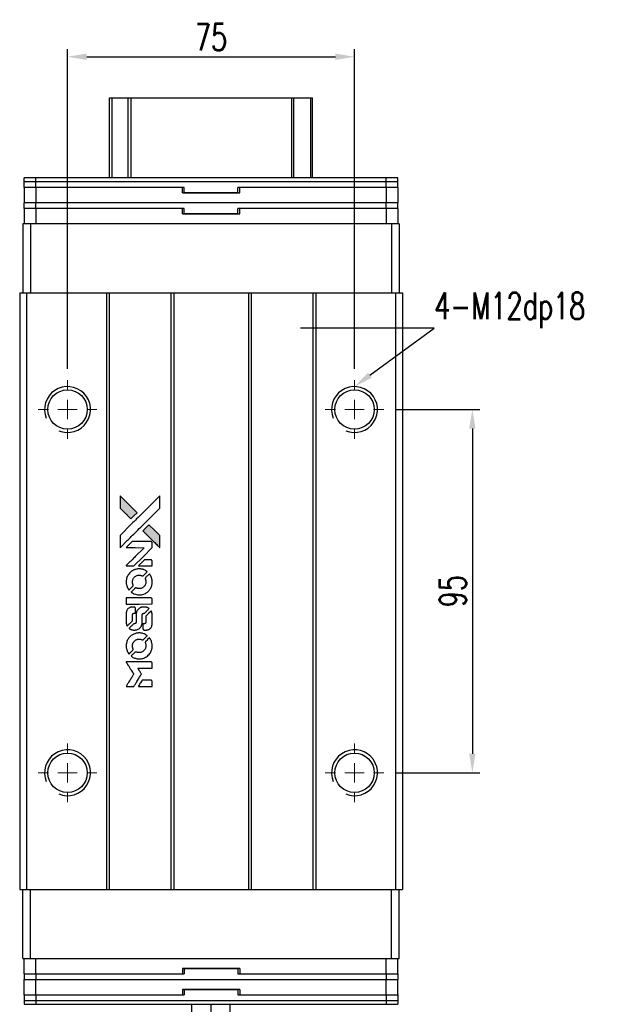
# Model space of a CAD drawing. Header units: millimetres. Extents: x 38 to 602, y 147 to 637.
# Tile 2 of 3: x 77 to 234, y 379 to 637. Entities that reach past the tile are written whole.
import ezdxf
from ezdxf import colors
from ezdxf.entities.mleader import LeaderData, LeaderLine
from ezdxf.math import Vec2, Vec3

# ---------------------------------------------------------------- set-up
doc = ezdxf.new("R2010")
doc.units = ezdxf.units.MM
doc.header["$LTSCALE"] = 0.15
doc.layers.get('0').update_dxf_attribs({"linetype": 'CONTINUOUS'})
doc.layers.get('Defpoints').update_dxf_attribs({"linetype": 'CONTINUOUS'})
doc.layers.add('DIM', color=4, linetype='CONTINUOUS')
doc.styles.add('CHN', font='SIMPLEX.shx', dxfattribs={"width": 0.7, "bigfont": 'CHINESET.shx'})
doc.styles.add('DIM-7', font='SIMPLEX.shx', dxfattribs={"width": 0.7, "bigfont": 'chineset.shx'})
doc.dimstyles.new('CNS', dxfattribs={"dimscale": 2, "dimtxt": 3.5, "dimasz": 2.5, "dimexe": 1, "dimexo": 1.5, "dimgap": 0.09, "dimtad": 0, "dimdsep": 46, "dimtxsty": 'DIM-7', "dimcen": 0.09, "dimclrd": 4, "dimclre": 4, "dimclrt": 4, "dimadec": 0, "dimazin": 0, "dimtfac": 1, "dimtix": 1, "dimtmove": 2, "dimatfit": 3, "dimfxl": 1, "dimtvp": 0.971429, "dimtolj": 1, "dimarcsym": 0})

# ---------------------------------------------------------------- blocks, each defined once
blk = doc.blocks.new('SW_CENTERMARKSYMBOL_0')
at = {"color": 0, "linetype": 'Continuous', "lineweight": 18}
for p, q in [((0, 5), (0, 7.65)), ((-5, 0), (-7.65, 0)), ((0, 0), (-2.5, 0)), ((0, 0), (0, 2.5)), ((0, 0), (0, -2.5)), ((0, 0), (2.5, 0)), ((5, 0), (7.65, 0)), ((0, -5), (0, -7.65))]:
    blk.add_line(p, q, dxfattribs=at)
blk = doc.blocks.new('SW_CENTERMARKSYMBOL_1')
at = {"color": 0, "linetype": 'Continuous', "lineweight": 18}
for p, q in [((0, 5), (0, 7.65)), ((-5, 0), (-7.65, 0)), ((0, 0), (-2.5, 0)), ((0, 0), (0, 2.5)), ((0, 0), (0, -2.5)), ((0, 0), (2.5, 0)), ((5, 0), (7.65, 0)), ((0, -5), (0, -7.65))]:
    blk.add_line(p, q, dxfattribs=at)
blk = doc.blocks.new('SW_CENTERMARKSYMBOL_2')
at = {"color": 0, "linetype": 'Continuous', "lineweight": 18}
for p, q in [((0, 5), (0, 7.65)), ((-5, 0), (-7.65, 0)), ((0, 0), (-2.5, 0)), ((0, 0), (0, 2.5)), ((0, 0), (0, -2.5)), ((0, 0), (2.5, 0)), ((5, 0), (7.65, 0)), ((0, -5), (0, -7.65))]:
    blk.add_line(p, q, dxfattribs=at)
blk = doc.blocks.new('SW_CENTERMARKSYMBOL_3')
at = {"color": 0, "linetype": 'Continuous', "lineweight": 18}
for p, q in [((0, 5), (0, 7.65)), ((-5, 0), (-7.65, 0)), ((0, 0), (-2.5, 0)), ((0, 0), (0, 2.5)), ((0, 0), (0, -2.5)), ((0, 0), (2.5, 0)), ((5, 0), (7.65, 0)), ((0, -5), (0, -7.65))]:
    blk.add_line(p, q, dxfattribs=at)
blk = doc.blocks.new('*D217')
at = {"layer": 'Defpoints', "color": 0}
for p in [(164.12, 627.04), (89.12, 542.43), (164.12, 542.43)]:
    blk.add_point(p, dxfattribs=at)
at = {"layer": 'DIM', "color": 7, "lineweight": -2}
for p, q in [((89.12, 545.43), (89.12, 629.04)), ((164.12, 545.43), (164.12, 629.04)), ((94.12, 627.04), (159.12, 627.04))]:
    blk.add_line(p, q, dxfattribs=at)
at = {"layer": 'DIM', "color": 7}
for points in [[(94.12, 627.87), (94.12, 626.2), (89.12, 627.04)], [(159.12, 627.87), (159.12, 626.2), (164.12, 627.04)]]:
    blk.add_solid(points, dxfattribs=at)
at = {"layer": 'DIM', "color": 7, "insert": (126.62, 632.14), "char_height": 7, "attachment_point": 5, "style": 'DIM-7'}
blk.add_mtext('\\A1;75', dxfattribs=at)
blk = doc.blocks.new('*D218')
at = {"layer": 'Defpoints', "color": 0}
for p in [(171.77, 534.78), (171.77, 439.78), (194.91, 439.78)]:
    blk.add_point(p, dxfattribs=at)
at = {"layer": 'DIM', "color": 7, "lineweight": -2}
for p, q in [((174.77, 534.78), (196.91, 534.78)), ((194.91, 529.78), (194.91, 444.78)), ((174.77, 439.78), (196.91, 439.78))]:
    blk.add_line(p, q, dxfattribs=at)
at = {"layer": 'DIM', "color": 7}
for points in [[(194.07, 529.78), (195.74, 529.78), (194.91, 534.78)], [(194.07, 444.78), (195.74, 444.78), (194.91, 439.78)]]:
    blk.add_solid(points, dxfattribs=at)
at = {"layer": 'DIM', "color": 7, "insert": (189.81, 487.28), "char_height": 7, "attachment_point": 5, "rotation": 90, "style": 'DIM-7'}
blk.add_mtext('\\A1;95', dxfattribs=at)
blk = doc.blocks.new('LOGO2')
at = {"linetype": 'Continuous'}
h = blk.add_hatch(color=22, dxfattribs=at)
h.dxf.hatch_style = 1
h.paths.add_polyline_path([(-537.58, 1821.94), (-537.58, 1820.34), (-537.58, 1818.73), (-536.19, 1817.34, 0.000288), (-535.65, 1816.81, 0.000479), (-535.2, 1816.36, 0.000013), (-534.79, 1815.95, 0.197177), (-534.78, 1815.95, 0.197497), (-534.78, 1815.95, 0.00004), (-534.54, 1816.19, 0.000834), (-534.28, 1816.44, 0.000506), (-533.98, 1816.75), (-533.18, 1817.55), (-535.38, 1819.75)])
h.paths.add_polyline_path([(-530.05, 1814.41), (-530.85, 1813.61, 0.000476), (-531.15, 1813.3, 0.000789), (-531.41, 1813.04, 0.000035), (-531.64, 1812.81, 0.19758), (-531.65, 1812.8, 0.198396), (-531.64, 1812.8, 0.000019), (-531.33, 1812.48, 0.000582), (-530.98, 1812.13, 0.000351), (-530.56, 1811.71, 0.000108), (-528.79, 1809.95, 0.000692), (-527.89, 1809.06, 0.000077), (-527.27, 1808.44, 0.197527), (-527.25, 1808.43, 0.410181), (-527.24, 1808.44, 0.000493), (-527.23, 1808.77, 0.002424), (-527.23, 1809.23, 0.000529), (-527.23, 1810.01), (-527.23, 1811.59), (-528.64, 1813)])
at = {"color": 22}
for points in [[(-536.19, 1817.34, 0.000288), (-535.65, 1816.81, 0.000479), (-535.2, 1816.36, 0.000013), (-534.79, 1815.95, 0.197177), (-534.78, 1815.95, 0.197497), (-534.78, 1815.95, 0.00004), (-534.54, 1816.19, 0.000836), (-534.28, 1816.44, 0.000505), (-533.98, 1816.75), (-533.18, 1817.55), (-535.38, 1819.75), (-537.58, 1821.94), (-537.58, 1820.34), (-537.58, 1818.73)], [(-535.65, 1810.32, -0.000056), (-534.68, 1811.29, -0.000021), (-533.33, 1812.64, -0.000021), (-531.85, 1814.11, -0.000025), (-530.47, 1815.49), (-527.23, 1818.72), (-527.23, 1820.33), (-527.24, 1821.93), (-529.41, 1819.77, 0.000274), (-530.46, 1818.73, 0.000123), (-531.83, 1817.36, 0.000121), (-533.28, 1815.92, 0.000165), (-534.59, 1814.61), (-537.58, 1811.62), (-537.58, 1810.01), (-537.58, 1808.39)], [(-530.56, 1811.71, 0.000108), (-528.79, 1809.95, 0.000692), (-527.89, 1809.06, 0.000077), (-527.27, 1808.44, 0.197527), (-527.25, 1808.43, 0.410182), (-527.24, 1808.44, 0.000493), (-527.23, 1808.77, 0.002424), (-527.23, 1809.23, 0.000529), (-527.23, 1810.01), (-527.23, 1811.59), (-528.64, 1813), (-530.05, 1814.41), (-530.85, 1813.61, 0.000476), (-531.15, 1813.3, 0.000789), (-531.41, 1813.04, 0.000035), (-531.64, 1812.81, 0.19758), (-531.65, 1812.8, 0.198396), (-531.64, 1812.8, 0.000019), (-531.33, 1812.48, 0.000582), (-530.98, 1812.13, 0.000351)], [(-535.02, 1803.63), (-533.99, 1803.63), (-531.61, 1806.02), (-529.22, 1808.41), (-529.23, 1809.07, 0.0008), (-529.23, 1809.5, 0.010795), (-529.24, 1809.66, 0.030495), (-529.25, 1809.74, 0.080372), (-529.27, 1809.8, 0.03816), (-529.3, 1809.86, 0.041799), (-529.35, 1809.91, 0.042486), (-529.4, 1809.95, 0.042078), (-529.45, 1809.98, 0.099276), (-529.53, 1810, 0.003302), (-529.87, 1810, 0.002586), (-530.45, 1810, 0.000204), (-531.99, 1810), (-534.46, 1810), (-535.25, 1809.2), (-536.04, 1808.41), (-533.67, 1808.4), (-531.29, 1808.39), (-533.64, 1806.06, 0.000253), (-534.54, 1805.16, 0.000412), (-535.31, 1804.39, 0.000041), (-535.99, 1803.71, 0.041338), (-536.02, 1803.68), (-536.05, 1803.63)], [(-531.02, 1803.63), (-529.22, 1803.63), (-529.23, 1804.3), (-529.23, 1804.97), (-529.28, 1805.05, 0.03146), (-529.3, 1805.09, 0.026444), (-529.34, 1805.12, 0.026444), (-529.37, 1805.15, 0.031457), (-529.41, 1805.18), (-529.48, 1805.23), (-530.37, 1805.23), (-531.26, 1805.23), (-532.04, 1804.45, 0.000745), (-532.34, 1804.14, 0.001228), (-532.59, 1803.89, 0.000087), (-532.81, 1803.66, 0.195134), (-532.82, 1803.65, 0.412117), (-532.81, 1803.64, 0.000048), (-532.29, 1803.64, 0.00109), (-531.71, 1803.64, 0.000653)], [(-536, 1799.08, 0.023681), (-535.95, 1798.79, 0.022402), (-535.88, 1798.51, 0.021929), (-535.79, 1798.23, 0.020503), (-535.67, 1797.95, 0.013745), (-535.58, 1797.8, 0.009767), (-535.48, 1797.63, 0.009658), (-535.38, 1797.47, 0.027804), (-535.3, 1797.37), (-535.27, 1797.33), (-534.77, 1797.82, 0.002053), (-534.53, 1798.07, 0.006738), (-534.38, 1798.23, 0.007826), (-534.27, 1798.34, 0.063909), (-534.23, 1798.4, 0.061532), (-534.2, 1798.49, 0.068674), (-534.2, 1798.58, 0.052072), (-534.21, 1798.69, 0.019648), (-534.26, 1798.84, -0.018366), (-534.32, 1799.02, -0.0288), (-534.35, 1799.17, -0.029061), (-534.36, 1799.33, -0.019155), (-534.36, 1799.52, -0.053809), (-534.31, 1799.92, -0.058833), (-534.16, 1800.28, -0.058566), (-533.94, 1800.6, -0.052525), (-533.64, 1800.88, -0.044733), (-533.39, 1801.03, -0.040573), (-533.1, 1801.15, -0.041123), (-532.8, 1801.21, -0.04951), (-532.52, 1801.22, -0.017369), (-532.38, 1801.21, -0.024255), (-532.27, 1801.19, -0.023787), (-532.15, 1801.15, -0.015798), (-532.02, 1801.1, 0.010631), (-531.94, 1801.07, 0.033653), (-531.88, 1801.06, 0.037806), (-531.82, 1801.05, 0.016307), (-531.75, 1801.05, 0.068179), (-531.61, 1801.07, 0.095747), (-531.49, 1801.12, 0.033418), (-531.34, 1801.26, 0.002133), (-530.91, 1801.69, 0.001452), (-530.68, 1801.93, 0.012393), (-530.58, 1802.05, 0.020479), (-530.52, 1802.11, 0.344362), (-530.52, 1802.14, 0.074287), (-530.58, 1802.19, 0.005454), (-530.77, 1802.31, 0.008391), (-530.96, 1802.43, 0.017097), (-531.11, 1802.51, 0.027375), (-531.44, 1802.65, 0.02835), (-531.77, 1802.75, 0.027723), (-532.12, 1802.81, 0.023913), (-532.49, 1802.84, 0.027047), (-532.93, 1802.83, 0.031685), (-533.35, 1802.77, 0.032425), (-533.74, 1802.66, 0.031013), (-534.13, 1802.49, 0.037914), (-534.59, 1802.22, 0.040153), (-534.99, 1801.89, 0.039834), (-535.33, 1801.5, 0.036173), (-535.62, 1801.04, 0.040752), (-535.82, 1800.59, 0.035885), (-535.95, 1800.1, 0.035491), (-536.01, 1799.58, 0.037615)], [(-534.61, 1796.69, 0.018008), (-534.47, 1796.6, 0.009842), (-534.28, 1796.49, 0.009807), (-534.09, 1796.39, 0.015716), (-533.92, 1796.31, 0.048467), (-533.31, 1796.12, 0.045841), (-532.67, 1796.05, 0.046006), (-532.02, 1796.09, 0.049638), (-531.41, 1796.25, 0.064819), (-530.62, 1796.67, 0.06695), (-529.97, 1797.27, 0.066691), (-529.51, 1798.03, 0.063505), (-529.24, 1798.89, 0.03135), (-529.22, 1799.12, 0.010439), (-529.22, 1799.44, 0.010391), (-529.22, 1799.77, 0.032408), (-529.25, 1799.98, 0.015696), (-529.3, 1800.24, 0.018095), (-529.36, 1800.48, 0.018551), (-529.45, 1800.71, 0.018352), (-529.55, 1800.93, 0.015568), (-529.62, 1801.08, 0.009832), (-529.72, 1801.25, 0.009795), (-529.83, 1801.41, 0.023727), (-529.91, 1801.52), (-529.94, 1801.56), (-530.44, 1801.07, 0.001528), (-530.72, 1800.8, 0.010022), (-530.85, 1800.66, 0.019586), (-530.93, 1800.56, 0.061865), (-530.97, 1800.5, 0.055054), (-531.01, 1800.39, 0.061607), (-531.02, 1800.29, 0.048725), (-531, 1800.16, 0.020221), (-530.95, 1800, -0.017722), (-530.9, 1799.83, -0.02685), (-530.87, 1799.67, -0.02759), (-530.86, 1799.52, -0.020233), (-530.86, 1799.35, -0.04793), (-530.91, 1799.02, -0.048386), (-531.02, 1798.71, -0.047866), (-531.18, 1798.43, -0.044964), (-531.41, 1798.17, -0.04333), (-531.67, 1797.95, -0.050921), (-531.96, 1797.8, -0.051473), (-532.26, 1797.71, -0.0459), (-532.6, 1797.68, -0.019014), (-532.76, 1797.69, -0.024114), (-532.9, 1797.71, -0.025081), (-533.04, 1797.74, -0.023892), (-533.18, 1797.78, 0.008624), (-533.29, 1797.82, 0.026486), (-533.37, 1797.85, 0.035074), (-533.43, 1797.86, 0.02756), (-533.5, 1797.86, 0.087163), (-533.62, 1797.84, 0.073291), (-533.72, 1797.77, 0.028074), (-533.88, 1797.64, 0.002594), (-534.23, 1797.29), (-534.74, 1796.78)], [(-532.62, 1793.66), (-529.23, 1793.67), (-529.23, 1794.33), (-529.23, 1795), (-529.27, 1795.08, 0.071429), (-529.32, 1795.14, 0.054799), (-529.39, 1795.2, 0.053585), (-529.47, 1795.24, 0.060698), (-529.55, 1795.26, 0.033975), (-529.69, 1795.27), (-531.41, 1795.27, 0.000726), (-533.1, 1795.27, 0.001084), (-534.58, 1795.26), (-536.02, 1795.25), (-536.02, 1794.46), (-536.02, 1793.66)], [(-536, 1788.7, 0.018538), (-535.99, 1788.59, 0.010695), (-535.97, 1788.47, 0.01068), (-535.94, 1788.35, 0.017678), (-535.91, 1788.25, 0.013849), (-535.87, 1788.14, 0.011814), (-535.82, 1788.02, 0.004513), (-535.77, 1787.91, 0.290035), (-535.75, 1787.9, 0.196418), (-535.74, 1787.9, 0.000124), (-535.54, 1788.1, 0.001477), (-535.32, 1788.31, 0.000898), (-535.06, 1788.57), (-534.39, 1789.25), (-534.38, 1790.1, -0.001471), (-534.38, 1790.74, -0.028714), (-534.36, 1790.94, -0.097073), (-534.33, 1791.05, -0.084199), (-534.25, 1791.14, -0.042698), (-534.19, 1791.18, -0.053912), (-534.13, 1791.21, -0.051004), (-534.05, 1791.23, -0.032967), (-533.97, 1791.24, 0.00807), (-533.93, 1791.24, 0.003023), (-533.87, 1791.24, 0.002994), (-533.8, 1791.24, 0.003629), (-533.74, 1791.25), (-533.59, 1791.26), (-533.59, 1791.91, 0.001618), (-533.59, 1792.22, 0.005206), (-533.6, 1792.42, 0.00535), (-533.6, 1792.57, 0.060675), (-533.61, 1792.62, 0.048484), (-533.63, 1792.65, 0.02389), (-533.65, 1792.69, 0.022812), (-533.67, 1792.73, 0.02462), (-533.7, 1792.76, 0.061781), (-533.79, 1792.83, 0.080179), (-533.87, 1792.86, 0.048561), (-534, 1792.88, 0.010021), (-534.23, 1792.88, 0.016602), (-534.53, 1792.87, 0.031409), (-534.77, 1792.84, 0.036474), (-534.98, 1792.79, 0.03439), (-535.18, 1792.7, 0.065928), (-535.51, 1792.47, 0.069066), (-535.75, 1792.18, 0.065697), (-535.92, 1791.81, 0.051559), (-536, 1791.38, 0.020904), (-536.01, 1791.16, 0.000451), (-536.01, 1790.04, 0.000419), (-536.01, 1788.91, 0.022759)], [(-535.13, 1787.21, 0.023289), (-534.96, 1787.11, 0.026845), (-534.8, 1787.02, 0.026047), (-534.63, 1786.96, 0.019751), (-534.43, 1786.9, 0.013249), (-534.31, 1786.88, 0.025169), (-534.22, 1786.87, 0.016532), (-534.11, 1786.86, 0.002937), (-533.89, 1786.86, 0.003317), (-533.7, 1786.86, 0.011808), (-533.58, 1786.87, 0.01777), (-533.49, 1786.87, 0.021476), (-533.4, 1786.89, 0.04325), (-533.04, 1787, 0.045753), (-532.71, 1787.17, 0.04649), (-532.43, 1787.4, 0.047672), (-532.19, 1787.67, 0.025315), (-532.11, 1787.79, 0.015208), (-532.04, 1787.93, 0.01512), (-531.97, 1788.09, 0.022488), (-531.92, 1788.22, 0.027857), (-531.86, 1788.44, 0.034138), (-531.83, 1788.64, 0.014286), (-531.82, 1788.96, 0.00124), (-531.82, 1789.75, -0.00103), (-531.82, 1790.24, -0.002552), (-531.82, 1790.6, -0.001594), (-531.81, 1790.87, -0.047676), (-531.8, 1790.94, -0.085307), (-531.76, 1791.05, -0.097789), (-531.67, 1791.14, -0.085947), (-531.55, 1791.2, -0.051339), (-531.4, 1791.23, 0.014634), (-531.34, 1791.24, 0.015028), (-531.29, 1791.25, 0.014927), (-531.24, 1791.26, 0.059415), (-531.22, 1791.27, 0.070595), (-531.16, 1791.31, 0.00028), (-530.59, 1791.87, 0.000111), (-530.01, 1792.45, 0.200239), (-530, 1792.47, 0.268906), (-530.01, 1792.49, 0.001866), (-530.15, 1792.57, 0.007532), (-530.28, 1792.64, 0.017818), (-530.39, 1792.69, 0.013256), (-530.5, 1792.74, 0.011636), (-530.62, 1792.78, 0.011528), (-530.75, 1792.82, 0.012303), (-530.87, 1792.85, 0.0423), (-531.06, 1792.87, 0.013657), (-531.35, 1792.88, 0.013857), (-531.64, 1792.87, 0.037428), (-531.85, 1792.84, 0.014927), (-531.98, 1792.81, 0.0122), (-532.13, 1792.76, 0.012518), (-532.26, 1792.71, 0.023062), (-532.37, 1792.67, 0.065961), (-532.75, 1792.41, 0.06055), (-533.06, 1792.05, 0.059676), (-533.29, 1791.62, 0.060497), (-533.4, 1791.16, 0.025683), (-533.41, 1791.06, 0.001528), (-533.41, 1790.76, 0.002124), (-533.42, 1790.38, 0.001173), (-533.42, 1789.91, -0.000809), (-533.42, 1789.1, -0.017164), (-533.43, 1788.85, -0.063931), (-533.46, 1788.73, -0.108429), (-533.51, 1788.64, -0.052941), (-533.57, 1788.58, -0.063675), (-533.64, 1788.55, -0.050562), (-533.73, 1788.53, -0.020337), (-533.85, 1788.51, 0.009897), (-533.92, 1788.51, 0.016482), (-533.98, 1788.5, 0.019019), (-534.03, 1788.49, 0.06043), (-534.06, 1788.48, 0.076267), (-534.13, 1788.43, 0.00054), (-534.66, 1787.89, 0.000307), (-535.2, 1787.35, 0.142594), (-535.22, 1787.3, 0.232419), (-535.22, 1787.29, 0.022995), (-535.2, 1787.27, 0.024627), (-535.17, 1787.24, 0.015407)], [(-531.62, 1787.12, 0.065483), (-531.58, 1787.04, 0.053271), (-531.52, 1786.97, 0.052018), (-531.44, 1786.91, 0.0556), (-531.36, 1786.87, 0.036839), (-531.3, 1786.86, 0.026922), (-531.24, 1786.85, 0.016905), (-531.15, 1786.85, 0.004317), (-531.01, 1786.85, 0.016369), (-530.72, 1786.86, 0.029936), (-530.48, 1786.89, 0.03418), (-530.27, 1786.94, 0.031327), (-530.07, 1787.03, 0.046935), (-529.82, 1787.18, 0.054053), (-529.61, 1787.37, 0.053701), (-529.45, 1787.6, 0.045364), (-529.33, 1787.88, 0.032479), (-529.27, 1788.12, 0.03386), (-529.24, 1788.36, 0.013578), (-529.23, 1788.75, 0.001155), (-529.23, 1789.74, 0.000413), (-529.23, 1790.59, 0.005008), (-529.24, 1790.92, 0.013199), (-529.25, 1791.11, 0.033956), (-529.27, 1791.24, 0.013909), (-529.3, 1791.38, 0.010864), (-529.35, 1791.52, 0.010938), (-529.39, 1791.66, 0.028702), (-529.43, 1791.75), (-529.47, 1791.82), (-530.16, 1791.14), (-530.86, 1790.45), (-530.86, 1789.65, -0.001504), (-530.86, 1789.31, -0.00328), (-530.86, 1789.05, -0.001901), (-530.86, 1788.84, -0.061333), (-530.87, 1788.8, -0.063621), (-530.9, 1788.73, -0.048633), (-530.95, 1788.66, -0.046769), (-531.01, 1788.6, -0.047961), (-531.08, 1788.55, -0.02678), (-531.14, 1788.53, -0.050957), (-531.19, 1788.51, -0.029398), (-531.26, 1788.51, -0.00401), (-531.41, 1788.5), (-531.65, 1788.49), (-531.65, 1787.85, 0.001061), (-531.64, 1787.47, 0.009147), (-531.64, 1787.3, 0.020721), (-531.63, 1787.19, 0.051619)], [(-536, 1782.35, 0.024131), (-535.95, 1782.06, 0.022344), (-535.88, 1781.76, 0.021883), (-535.78, 1781.47, 0.020884), (-535.65, 1781.19, 0.010669), (-535.57, 1781.02, 0.010389), (-535.47, 1780.86, 0.010913), (-535.38, 1780.72, 0.022227), (-535.3, 1780.61), (-535.27, 1780.57), (-534.77, 1781.09, 0.002452), (-534.57, 1781.29, 0.003628), (-534.4, 1781.47, 0.001662), (-534.26, 1781.62, 0.070159), (-534.23, 1781.66, 0.047671), (-534.22, 1781.69, 0.018624), (-534.21, 1781.73, 0.017921), (-534.2, 1781.78, 0.018804), (-534.2, 1781.83, 0.018255), (-534.2, 1781.89, 0.041312), (-534.2, 1781.94, 0.037164), (-534.22, 1781.99, 0.012342), (-534.24, 1782.06, -0.015101), (-534.31, 1782.23, -0.035998), (-534.34, 1782.36, -0.033244), (-534.36, 1782.5, -0.011249), (-534.36, 1782.71, -0.004059), (-534.36, 1782.88, -0.019693), (-534.35, 1782.98, -0.027943), (-534.34, 1783.05, -0.014411), (-534.32, 1783.15, -0.033089), (-534.24, 1783.38, -0.033887), (-534.13, 1783.6, -0.034021), (-534, 1783.8, -0.033942), (-533.83, 1783.97, -0.02816), (-533.65, 1784.13, -0.035032), (-533.46, 1784.26, -0.035269), (-533.26, 1784.36, -0.029196), (-533.03, 1784.43, -0.037862), (-532.76, 1784.48, -0.043657), (-532.51, 1784.48, -0.043064), (-532.25, 1784.44, -0.035184), (-531.99, 1784.36, 0.033699), (-531.87, 1784.32, 0.052815), (-531.76, 1784.3, 0.059167), (-531.65, 1784.31, 0.058972), (-531.56, 1784.34, 0.059208), (-531.48, 1784.39, 0.021125), (-531.38, 1784.47, 0.008691), (-531.22, 1784.63, 0.000851), (-530.85, 1785.01, 0.001873), (-530.66, 1785.21, 0.013884), (-530.57, 1785.3, 0.022355), (-530.52, 1785.36, 0.341453), (-530.52, 1785.39, 0.073011), (-530.58, 1785.44, 0.004587), (-530.76, 1785.55, 0.00748), (-530.94, 1785.67, 0.016837), (-531.09, 1785.75, 0.028606), (-531.44, 1785.9, 0.031352), (-531.8, 1786.01, 0.031004), (-532.17, 1786.08, 0.0268), (-532.57, 1786.1, 0.026698), (-532.99, 1786.08, 0.03002), (-533.39, 1786.01, 0.030357), (-533.78, 1785.89, 0.028554), (-534.16, 1785.73, 0.062944), (-534.85, 1785.27, 0.062206), (-535.42, 1784.64, 0.062448), (-535.81, 1783.9, 0.064355), (-536, 1783.09, 0.017377), (-536.01, 1782.92, 0.008369), (-536.01, 1782.72, 0.008367), (-536.01, 1782.51, 0.01757)], [(-534.62, 1779.95, 0.064158), (-533.83, 1779.53, 0.06356), (-532.96, 1779.33, 0.064004), (-532.07, 1779.34, 0.066747), (-531.23, 1779.59, 0.04321), (-530.7, 1779.87, 0.044737), (-530.24, 1780.25, 0.044901), (-529.85, 1780.69, 0.044184), (-529.55, 1781.2, 0.026293), (-529.39, 1781.59, 0.033344), (-529.28, 1781.97, 0.033227), (-529.22, 1782.35, 0.025815), (-529.21, 1782.77, 0.023119), (-529.24, 1783.18, 0.031044), (-529.31, 1783.54, 0.031337), (-529.42, 1783.89, 0.024258), (-529.58, 1784.26, 0.015622), (-529.65, 1784.38, 0.008495), (-529.74, 1784.54, 0.008415), (-529.83, 1784.68, 0.020814), (-529.91, 1784.78), (-529.95, 1784.83), (-530.44, 1784.34, 0.002843), (-530.81, 1783.98, 0.033917), (-530.94, 1783.83, 0.087906), (-530.99, 1783.71, 0.073302), (-531.01, 1783.58, 0.022047), (-531.01, 1783.51, 0.026465), (-531, 1783.45, 0.022233), (-530.99, 1783.39, 0.009985), (-530.96, 1783.3, -0.039011), (-530.88, 1782.99, -0.044398), (-530.86, 1782.68, -0.045096), (-530.89, 1782.37, -0.04265), (-530.97, 1782.07, -0.071154), (-531.2, 1781.65, -0.068827), (-531.55, 1781.3, -0.068713), (-531.98, 1781.06, -0.070507), (-532.45, 1780.95, -0.028605), (-532.65, 1780.94, -0.031418), (-532.85, 1780.96, -0.031044), (-533.04, 1781, -0.02668), (-533.24, 1781.06, 0.038913), (-533.35, 1781.1, 0.043732), (-533.47, 1781.11, 0.047754), (-533.58, 1781.11, 0.075756), (-533.66, 1781.08, 0.07294), (-533.71, 1781.05, 0.003456), (-533.84, 1780.93, 0.005023), (-534.02, 1780.76, 0.002422), (-534.23, 1780.55, 0.000819), (-534.42, 1780.36, 0.001349), (-534.59, 1780.2, 0.0001), (-534.73, 1780.05, 0.205335), (-534.73, 1780.04, 0.219821), (-534.73, 1780.04, 0.002494), (-534.7, 1780.01, 0.007089), (-534.66, 1779.99, 0.004494)], [(-535, 1772.13), (-533.98, 1772.13), (-533.81, 1772.41, -0.000297), (-533.7, 1772.58, -0.000037), (-533.47, 1772.96, -0.000043), (-533.2, 1773.4, -0.000036), (-532.91, 1773.88, 0.000044), (-532.62, 1774.34, 0.000063), (-532.37, 1774.76, 0.000035), (-532.15, 1775.11, 0.0009), (-532.1, 1775.2), (-532.01, 1775.34), (-532.12, 1775.52, 0.001175), (-532.19, 1775.62, 0.000208), (-532.31, 1775.82, 0.000225), (-532.45, 1776.04, 0.000203), (-532.6, 1776.28, -0.000711), (-532.74, 1776.5, -0.001119), (-532.86, 1776.7, -0.000263), (-532.96, 1776.86, -0.04589), (-532.97, 1776.88, -0.519312), (-532.96, 1776.9, -0.001914), (-532.68, 1776.91, -0.003124), (-532.23, 1776.91, -0.000285), (-531.1, 1776.91), (-529.22, 1776.91), (-529.22, 1777.56, 0.001727), (-529.23, 1778.03, 0.025279), (-529.23, 1778.2, 0.073886), (-529.26, 1778.3, 0.07426), (-529.31, 1778.38, 0.03264), (-529.33, 1778.4, 0.01784), (-529.36, 1778.43, 0.017712), (-529.39, 1778.45, 0.026854), (-529.42, 1778.47), (-529.49, 1778.5), (-532.76, 1778.5), (-536.04, 1778.51), (-536.01, 1778.47, -0.004595), (-536, 1778.45, -0.00016), (-535.93, 1778.35, -0.000298), (-535.86, 1778.23, -0.000208), (-535.78, 1778.1, 0.000986), (-535.54, 1777.71, 0.00025), (-535.14, 1777.07, 0.000268), (-534.72, 1776.4, 0.000436), (-534.36, 1775.83, -0.002932), (-534.24, 1775.64, -0.004718), (-534.14, 1775.48, -0.001113), (-534.06, 1775.33, -0.227179), (-534.06, 1775.32, -0.045982), (-534.07, 1775.3, -0.000145), (-534.18, 1775.11, -0.000825), (-534.32, 1774.89, -0.000517), (-534.47, 1774.64, 0.000056), (-535.01, 1773.78, 0.000289), (-535.31, 1773.3, 0.000481), (-535.53, 1772.94, 0.000418), (-535.76, 1772.57), (-536.03, 1772.13)], [(-531.03, 1772.13), (-529.22, 1772.13), (-529.22, 1772.78, 0.000842), (-529.22, 1773.2, 0.010591), (-529.23, 1773.36, 0.028995), (-529.24, 1773.45, 0.069543), (-529.26, 1773.51, 0.051063), (-529.29, 1773.57, 0.039932), (-529.34, 1773.63, 0.039414), (-529.4, 1773.67, 0.045845), (-529.46, 1773.71, 0.094811), (-529.52, 1773.72, 0.007124), (-529.7, 1773.73, 0.004713), (-530, 1773.73, 0.000534), (-530.69, 1773.73), (-531.86, 1773.73), (-531.96, 1773.57, 0.000828), (-532.26, 1773.09, 0.000879), (-532.55, 1772.61, 0.000048), (-532.83, 1772.15, 0.137596), (-532.83, 1772.13, 0.413028), (-532.83, 1772.13, 0.000016), (-532.3, 1772.13, 0.000623), (-531.72, 1772.13, 0.000374)]]:
    blk.add_lwpolyline(points, format="xyb", close=True, dxfattribs=at)

msp = doc.modelspace()

# ---------------------------------------------------------------- linework, layer by layer
at = {"color": 7, "linetype": 'Continuous', "lineweight": 25}
for p, q in [((100.118, 595.332), (100.118, 616.336)), ((100.118, 616.336), (100.76, 616.336)), ((100.76, 616.336), (104.985, 616.336)), ((100.76, 595.332), (100.76, 616.336)), ((104.985, 616.336), (105.732, 616.336)), ((104.985, 595.332), (104.985, 616.336)), ((105.732, 616.336), (147.739, 616.336)), ((105.732, 595.332), (105.732, 616.336)), ((147.739, 616.336), (148.239, 616.336)), ((147.739, 595.332), (147.739, 616.336)), ((148.239, 616.336), (152.67, 616.336)), ((148.239, 595.332), (148.239, 616.336)), ((152.67, 616.336), (153.118, 616.336)), ((152.67, 595.332), (152.67, 616.336)), ((153.118, 595.332), (153.118, 616.336)), ((77.819, 594.332), (77.819, 595.332)), ((80.819, 595.332), (77.819, 595.332)), ((80.819, 594.332), (80.819, 595.332)), ((172.419, 595.332), (80.819, 595.332)), ((172.419, 594.332), (172.419, 595.332)), ((175.419, 595.332), (172.419, 595.332)), ((175.419, 594.332), (175.419, 595.332)), ((80.819, 594.332), (77.819, 594.332)), ((77.819, 592.832), (77.819, 594.332)), ((80.819, 594.332), (77.819, 594.332)), ((77.819, 592.832), (77.819, 588.832)), ((80.819, 592.832), (77.819, 592.832)), ((80.819, 592.832), (77.819, 592.832)), ((172.419, 594.332), (80.819, 594.332)), ((80.819, 592.832), (80.819, 594.332)), ((172.419, 594.332), (80.819, 594.332)), ((80.819, 592.832), (80.819, 588.832)), ((119.119, 592.832), (80.819, 592.832)), ((119.619, 592.832), (80.819, 592.832)), ((119.119, 591.482), (119.119, 592.832)), ((119.619, 591.432), (119.619, 592.832)), ((119.619, 591.482), (119.619, 592.832)), ((172.419, 592.832), (133.619, 592.832)), ((133.619, 591.432), (133.619, 592.832)), ((133.619, 591.482), (133.619, 592.832)), ((134.119, 591.482), (134.119, 592.832)), ((172.419, 592.832), (134.119, 592.832)), ((175.419, 594.332), (172.419, 594.332)), ((172.419, 592.832), (172.419, 594.332)), ((175.419, 594.332), (172.419, 594.332)), ((172.419, 592.832), (172.419, 588.832)), ((175.419, 592.832), (172.419, 592.832)), ((175.419, 592.832), (172.419, 592.832)), ((175.419, 592.832), (175.419, 594.332)), ((175.419, 592.832), (175.419, 588.832)), ((119.119, 591.482), (134.119, 591.482)), ((133.619, 591.432), (119.619, 591.432)), ((80.819, 588.832), (77.819, 588.832)), ((77.819, 587.332), (77.819, 588.832)), ((80.819, 588.832), (77.819, 588.832)), ((77.819, 587.332), (77.819, 583.332)), ((80.819, 587.332), (77.819, 587.332)), ((80.819, 587.332), (77.819, 587.332)), ((172.419, 588.832), (80.819, 588.832)), ((80.819, 587.332), (80.819, 588.832)), ((172.419, 588.832), (80.819, 588.832)), ((80.819, 587.332), (80.819, 583.332)), ((119.119, 587.332), (80.819, 587.332)), ((119.619, 587.332), (80.819, 587.332)), ((119.119, 585.982), (119.119, 587.332)), ((119.619, 585.932), (119.619, 587.332)), ((119.619, 585.982), (119.619, 587.332)), ((172.419, 587.332), (133.619, 587.332)), ((133.619, 585.932), (133.619, 587.332)), ((133.619, 585.982), (133.619, 587.332)), ((172.419, 587.332), (134.119, 587.332)), ((134.119, 585.982), (134.119, 587.332)), ((175.419, 588.832), (172.419, 588.832)), ((172.419, 587.332), (172.419, 588.832)), ((175.419, 588.832), (172.419, 588.832)), ((172.419, 587.332), (172.419, 583.332)), ((175.419, 587.332), (172.419, 587.332)), ((175.419, 587.332), (172.419, 587.332)), ((175.419, 587.332), (175.419, 588.832)), ((175.419, 587.332), (175.419, 583.332)), ((119.119, 585.982), (134.119, 585.982)), ((133.619, 585.932), (119.619, 585.932)), ((77.419, 583.332), (77.419, 565.332)), ((79.418, 583.332), (77.419, 583.332)), ((79.418, 583.332), (79.418, 565.332)), ((173.819, 583.332), (79.418, 583.332)), ((173.819, 583.332), (173.819, 565.332)), ((175.819, 583.332), (173.819, 583.332)), ((175.819, 583.332), (175.819, 565.332)), ((76.618, 565.332), (76.618, 409.232)), ((76.618, 565.332), (78.368, 565.332)), ((78.368, 565.332), (78.368, 409.232)), ((78.368, 565.332), (99.27, 565.332)), ((99.27, 565.332), (99.27, 409.232)), ((99.27, 565.332), (100.02, 565.332)), ((100.02, 565.332), (100.02, 409.232)), ((100.02, 565.332), (116.12, 565.332)), ((116.12, 565.332), (116.12, 409.232)), ((116.12, 565.332), (116.87, 565.332)), ((116.87, 565.332), (116.87, 409.232)), ((116.87, 565.332), (136.368, 565.332)), ((136.368, 565.332), (136.368, 409.232)), ((136.368, 565.332), (137.118, 565.332)), ((137.118, 565.332), (137.118, 409.232)), ((137.118, 565.332), (153.216, 565.332)), ((153.216, 565.332), (153.216, 409.232)), ((153.216, 565.332), (153.966, 565.332)), ((153.966, 565.332), (153.966, 409.232)), ((153.966, 565.332), (174.868, 565.332)), ((174.868, 565.332), (174.868, 409.232)), ((174.868, 565.332), (176.618, 565.332)), ((176.618, 565.332), (176.618, 409.232)), ((76.618, 409.232), (78.368, 409.232)), ((77.419, 391.232), (77.419, 409.232)), ((78.368, 409.232), (99.27, 409.232)), ((79.418, 391.232), (79.418, 409.232)), ((99.27, 409.232), (100.02, 409.232)), ((100.02, 409.232), (116.12, 409.232)), ((116.12, 409.232), (116.87, 409.232)), ((116.87, 409.232), (136.368, 409.232)), ((136.368, 409.232), (137.118, 409.232)), ((137.118, 409.232), (153.216, 409.232)), ((153.216, 409.232), (153.966, 409.232)), ((153.966, 409.232), (174.868, 409.232)), ((173.819, 391.232), (173.819, 409.232)), ((174.868, 409.232), (176.618, 409.232)), ((175.819, 391.232), (175.819, 409.232)), ((77.419, 391.232), (79.418, 391.232)), ((77.819, 387.232), (77.819, 391.232)), ((79.418, 391.232), (173.819, 391.232)), ((80.819, 387.232), (80.819, 391.232)), ((172.419, 387.232), (172.419, 391.232)), ((173.819, 391.232), (175.819, 391.232)), ((175.419, 387.232), (175.419, 391.232)), ((77.819, 387.232), (80.819, 387.232)), ((77.819, 387.232), (77.819, 385.732)), ((77.819, 387.232), (80.819, 387.232)), ((80.819, 387.232), (119.119, 387.232)), ((80.819, 387.232), (80.819, 385.732)), ((80.819, 387.232), (119.619, 387.232)), ((134.119, 388.582), (119.119, 388.582)), ((119.119, 388.582), (119.119, 387.232)), ((119.619, 388.632), (119.619, 387.232)), ((119.619, 388.632), (133.619, 388.632)), ((119.619, 388.582), (119.619, 387.232)), ((133.619, 388.632), (133.619, 387.232)), ((133.619, 388.582), (133.619, 387.232)), ((133.619, 387.232), (172.419, 387.232)), ((134.119, 388.582), (134.119, 387.232)), ((134.119, 387.232), (172.419, 387.232)), ((172.419, 387.232), (175.419, 387.232)), ((172.419, 387.232), (172.419, 385.732)), ((172.419, 387.232), (175.419, 387.232)), ((175.419, 387.232), (175.419, 385.732)), ((77.819, 381.732), (77.819, 385.732)), ((77.819, 385.732), (80.819, 385.732)), ((77.819, 385.732), (80.819, 385.732)), ((80.819, 381.732), (80.819, 385.732)), ((80.819, 385.732), (172.419, 385.732)), ((80.819, 385.732), (172.419, 385.732)), ((172.419, 381.732), (172.419, 385.732)), ((172.419, 385.732), (175.419, 385.732)), ((172.419, 385.732), (175.419, 385.732)), ((175.419, 381.732), (175.419, 385.732)), ((77.819, 381.732), (80.819, 381.732)), ((77.819, 381.732), (77.819, 380.232)), ((77.819, 381.732), (80.819, 381.732)), ((80.819, 381.732), (119.119, 381.732)), ((80.819, 381.732), (80.819, 380.232)), ((80.819, 381.732), (119.619, 381.732)), ((134.119, 383.082), (119.119, 383.082)), ((119.119, 383.082), (119.119, 381.732)), ((119.619, 383.132), (119.619, 381.732)), ((119.619, 383.132), (133.619, 383.132)), ((119.619, 383.082), (119.619, 381.732)), ((133.619, 383.132), (133.619, 381.732)), ((133.619, 383.082), (133.619, 381.732)), ((133.619, 381.732), (172.419, 381.732)), ((134.119, 383.082), (134.119, 381.732)), ((134.119, 381.732), (172.419, 381.732)), ((172.419, 381.732), (175.419, 381.732)), ((172.419, 381.732), (172.419, 380.232)), ((172.419, 381.732), (175.419, 381.732)), ((175.419, 381.732), (175.419, 380.232)), ((77.819, 380.232), (77.819, 379.232)), ((77.819, 380.232), (80.819, 380.232)), ((77.819, 380.232), (80.819, 380.232)), ((77.819, 379.232), (80.819, 379.232)), ((80.819, 380.232), (80.819, 379.232)), ((80.819, 380.232), (172.419, 380.232)), ((80.819, 380.232), (172.419, 380.232)), ((80.819, 379.232), (172.419, 379.232)), ((121.619, 376.232), (121.619, 379.232)), ((126.619, 376.232), (126.619, 379.232)), ((131.619, 376.232), (131.619, 379.232)), ((172.419, 380.232), (172.419, 379.232)), ((172.419, 380.232), (175.419, 380.232)), ((172.419, 380.232), (175.419, 380.232)), ((172.419, 379.232), (175.419, 379.232)), ((175.419, 380.232), (175.419, 379.232))]:
    msp.add_line(p, q, dxfattribs=at)
for centre in [(89.119, 534.782), (164.119, 534.782), (89.119, 439.782), (164.119, 439.782)]:
    msp.add_circle(centre, 5.15, dxfattribs=at)
for centre in [(89.119, 534.782), (164.119, 534.782), (89.119, 439.782), (164.119, 439.782)]:
    msp.add_arc(centre, 6, 247.5, 202.5)

# ---------------------------------------------------------------- block references
at = {"color": 7, "linetype": 'Continuous', "lineweight": 0}
for name, p in [('SW_CENTERMARKSYMBOL_0', (89.119, 534.782)), ('SW_CENTERMARKSYMBOL_2', (164.119, 534.782)), ('SW_CENTERMARKSYMBOL_1', (89.119, 439.782)), ('SW_CENTERMARKSYMBOL_3', (164.119, 439.782))]:
    msp.add_blockref(name, p, dxfattribs=at)
at = {"layer": 'DIM'}
msp.add_blockref('LOGO2', (640.457, -1309.745), dxfattribs=at)

# ---------------------------------------------------------------- dimensions: what is measured, and where the dimension line sits
at = {"layer": 'DIM', "color": 0}
dim = msp.add_linear_dim(base=(164.119, 627.036), p1=(89.119, 542.432), p2=(164.119, 542.432), dimstyle='CNS', override={"dimgap": 0.8, "dimtad": 1, "dimclrd": 7, "dimclre": 7, "dimclrt": 7, "dimadec": 2, "dimazin": 2, "dimtmove": 1}, dxfattribs=at)
dim.commit()
dim.dimension.update_dxf_attribs({"geometry": '*D217', "text_midpoint": (126.619, 632.136)})
dim = msp.add_linear_dim(base=(194.907, 439.782), p1=(171.769, 534.782), p2=(171.769, 439.782), angle=90, dimstyle='CNS', override={"dimgap": 0.8, "dimtad": 1, "dimclrd": 7, "dimclre": 7, "dimclrt": 7, "dimadec": 2, "dimazin": 2, "dimtmove": 1}, dxfattribs=at)
dim.commit()
dim.dimension.update_dxf_attribs({"geometry": '*D218', "text_midpoint": (189.807, 487.282)})

# ---------------------------------------------------------------- leaders
ml = msp.add_multileader_mtext('Standard', dxfattribs=at)
ml.set_content('4-M12dp18', style='CHN')
ml.set_leader_properties()
ml.build(insert=Vec2(0, 0))
ml.multileader.update_dxf_attribs({"text_left_attachment_type": 6, "text_right_attachment_type": 6, "dogleg_length": 0, "arrow_head_size": 5, "scale": 2})
ctx = ml.context
ctx.base_point, ctx.scale, ctx.char_height, ctx.arrow_head_size, ctx.landing_gap_size, ctx.plane_origin = Vec3(184.948, 556.061), 2, 7, 5, 0, Vec3(78.644, 550.782)
ctx.left_attachment, ctx.right_attachment = 6, 6
notes = []
notes.append((ctx, [(0, (1, 1, 0), (184.948, 556.061), (1, 0), 0, [(0, [(164.119, 540.782)], 0, [])])]))
ctx.mtext.insert, ctx.mtext.flow_direction = Vec3(184.948, 565.394), 5
for ctx, leaders in notes:
    for number, flags, end, landing, length, lines in leaders:
        leader = LeaderData()
        leader.index, (leader.has_last_leader_line, leader.has_dogleg_vector, leader.attachment_direction) = number, flags
        leader.last_leader_point, leader.dogleg_vector, leader.dogleg_length = Vec3(end), Vec3(landing), length
        for number, points, colour, breaks in lines:
            line = LeaderLine()
            line.index, line.vertices, line.color, line.breaks = number, Vec3.list(points), colors.encode_raw_color(colour), breaks
            leader.lines.append(line)
        ctx.leaders.append(leader)

doc.saveas('drawing.dxf')
